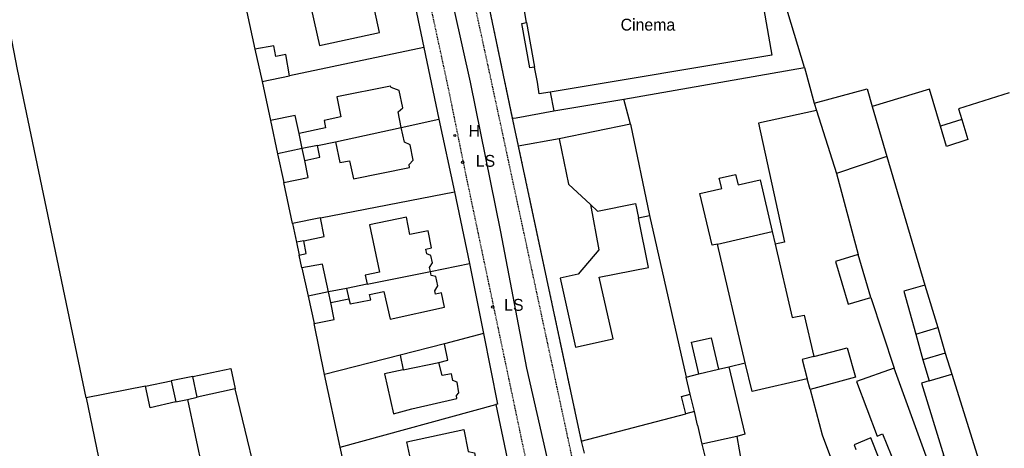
# Model space of a CAD drawing. Header units: metres. Extents: x 611948 to 1225781, y 656699 to 1316021.
# Tile 45 of 169: x 612104 to 612270, y 658576 to 658648. Entities that reach past the tile are written whole.
import ezdxf

# ---------------------------------------------------------------- set-up
doc = ezdxf.new("R2010")
doc.units = ezdxf.units.M
doc.linetypes.add('4696-11$0$PECK', pattern=[0.2, 0.1, -0.1])
for name, color, linetype in [('4696-11$0$BLD_INN_W', 253, 'Continuous'), ('4696-11$0$BLD_OTL_P', 253, 'Continuous'), ('4696-11$0$BLD_OTL_S', 253, 'Continuous'), ('4696-11$0$GEN_LIN_D', 253, 'Continuous'), ('4696-11$0$GEN_PCK_D', 253, '4696-11$0$PECK'), ('4696-11$0$OTHER_SYM', 253, 'Continuous'), ('4696-11$0$POLE_SYMB', 253, 'Continuous'), ('4696-11$0$ROADS', 253, 'Continuous'), ('4696-11$0$ROADS_CTR', 253, 'Continuous'), ('4696-11$0$ROADS_PCK', 253, '4696-11$0$PECK')]:
    doc.layers.add(name, color=color, linetype=linetype)
doc.styles.add('4696-11$0$STANDARD', font='txt')

# ---------------------------------------------------------------- blocks, each defined once
blk = doc.blocks.new('4696-11$0$13', base_point=(160450.170478, 242323.105036))
blk.add_circle((160450.170478, 242323.105036), 0.187958)
blk = doc.blocks.new('4696-11')
at = {"layer": '4696-11$0$BLD_INN_W', "flags": 128}
for points in [[(612189.569, 658647.547), (612190.886, 658639.993)], [(612247.951, 658633.35), (612250.391, 658624.902)], [(612157.29, 658627.414), (612168.398, 658629.807)], [(612263.097, 658631.166), (612264.111, 658627.775), (612260.495, 658626.624), (612259.487, 658630.03)], [(612151.657, 658626.266), (612151.145, 658628.804)], [(612151.657, 658626.266), (612147.524, 658625.364)], [(612154.234, 658626.779), (612151.657, 658626.266)], [(612152.126, 658624.229), (612151.657, 658626.266)], [(612200.349, 658616.806), (612201.551, 658615.68), (612207.939, 658617.008), (612208.451, 658614.547)], [(612221.786, 658610.107), (612231.054, 658612.27)], [(612151.931, 658610.69), (612150.693, 658610.464)], [(612162.646, 658603.382), (612173.314, 658605.514)], [(612256.855, 658603.216), (612259.009, 658596.027)], [(612156.093, 658602.052), (612152.678, 658601.331)], [(612156.481, 658600.273), (612156.093, 658602.052)], [(612159.17, 658602.646), (612159.538, 658600.908)], [(612255.295, 658594.929), (612259.009, 658596.027)], [(612259.009, 658596.027), (612260.27, 658591.694)], [(612260.27, 658591.694), (612256.516, 658590.596)], [(612260.27, 658591.694), (612261.367, 658588.159)], [(612168.735, 658588.914), (612174.747, 658590.162)], [(612238.095, 658591.167), (612236.102, 658590.634), (612236.943, 658587.374)], [(612218.672, 658588.214), (612221.987, 658589.01)], [(612257.572, 658587.062), (612261.367, 658588.159)], [(612261.367, 658588.159), (612267.661, 658568.193)], [(612217.902, 658581.851), (612217.208, 658584.787)], [(612225.061, 658577.646), (612219.192, 658576.345)]]:
    blk.add_lwpolyline(points, dxfattribs=at)
at = {"layer": '4696-11$0$BLD_OTL_P', "flags": 128}
for points in [[(612190.126, 658639.89), (612188.75, 658647.363)], [(612238.163, 658633.936), (612247.068, 658636.357)], [(612263.097, 658631.166), (612259.487, 658630.03)], [(612200.349, 658616.806), (612201.79, 658609.178), (612198.291, 658605.042), (612195.237, 658604.361), (612197.83, 658592.725), (612204.167, 658594.136), (612201.854, 658604.52), (612210.148, 658606.208), (612208.451, 658614.547)], [(612255.295, 658594.929), (612256.516, 658590.596)]]:
    blk.add_lwpolyline(points, dxfattribs=at)
at = {"layer": '4696-11$0$BLD_OTL_S', "flags": 128}
for points in [[(612202.494, 658654.528), (612228.071, 658658.79), (612231.011, 658642.027), (612193.572, 658635.808)], [(612153.594, 658651.673), (612153.962, 658650.155), (612153.203, 658649.911), (612154.573, 658643.639), (612164.701, 658645.847), (612163.862, 658649.762), (612163.522, 658649.761), (612162.624, 658653.616)], [(612189.569, 658647.547), (612188.767, 658652.202)], [(612188.75, 658647.363), (612189.569, 658647.547)], [(612149.518, 658638.515), (612148.901, 658642.132), (612147.223, 658641.803), (612146.895, 658643.622), (612143.697, 658643.067)], [(612143.697, 658643.067), (612144.883, 658637.593)], [(612190.886, 658639.993), (612190.126, 658639.89)], [(612193.572, 658635.808), (612191.708, 658635.498), (612191.398, 658637.497), (612190.886, 658639.993)], [(612144.883, 658637.593), (612149.518, 658638.515)], [(612168.398, 658629.807), (612167.885, 658632.444), (612168.662, 658633.148), (612168.048, 658636.044), (612166.705, 658636.558), (612166.604, 658636.797), (612157.534, 658634.994), (612158.21, 658631.617), (612155.374, 658630.984), (612155.6, 658629.786), (612151.145, 658628.804)], [(612247.068, 658636.357), (612247.951, 658633.35)], [(612259.487, 658630.03), (612257.635, 658636.315), (612247.951, 658633.35)], [(612271.052, 658635.675), (612262.522, 658632.991), (612263.097, 658631.166)], [(612238.163, 658633.936), (612238.515, 658632.684)], [(612247.951, 658633.35), (612250.391, 658624.902)], [(612151.145, 658628.804), (612150.49, 658631.86), (612146.315, 658631)], [(612238.515, 658632.684), (612241.886, 658622.061)], [(612146.315, 658631), (612147.524, 658625.364)], [(612157.29, 658627.414), (612168.398, 658629.807)], [(612157.29, 658627.414), (612158.007, 658623.898), (612159.686, 658624.206), (612160.361, 658621.17), (612169.79, 658623.074), (612169.748, 658623.554), (612170.424, 658624.298), (612169.892, 658626.914), (612168.93, 658627.33), (612168.398, 658629.807)], [(612207.11, 658630.384), (612195.068, 658627.881)], [(612207.11, 658630.384), (612210.323, 658614.936)], [(612151.657, 658626.266), (612147.524, 658625.364)], [(612154.234, 658626.779), (612151.657, 658626.266)], [(612152.126, 658624.229), (612154.664, 658624.782), (612154.234, 658626.779)], [(612154.234, 658626.779), (612157.29, 658627.414)], [(612195.068, 658627.881), (612196.65, 658620.275), (612200.349, 658616.806)], [(612147.524, 658625.364), (612148.565, 658620.513)], [(612250.391, 658624.902), (612241.886, 658622.061)], [(612250.391, 658624.902), (612256.855, 658603.216)], [(612148.565, 658620.513), (612152.68, 658621.393), (612152.126, 658624.229)], [(612221.786, 658610.107), (612220.906, 658609.962), (612218.805, 658618.651), (612222.52, 658619.509), (612222.112, 658621.246), (612224.829, 658621.899), (612225.276, 658620.162), (612229.013, 658620.979), (612231.054, 658612.27)], [(612173.314, 658605.514), (612173.191, 658606.173), (612173.687, 658606.956), (612173.401, 658608.233), (612172.7, 658608.51), (612172.536, 658609.249), (612173.515, 658609.514), (612172.921, 658612.351), (612169.865, 658611.757), (612169.271, 658614.653), (612163.038, 658613.383), (612164.716, 658605.392), (612162.318, 658604.881), (612162.646, 658603.382)], [(612208.451, 658614.547), (612210.323, 658614.936)], [(612154.753, 658614.563), (612150.018, 658613.62)], [(612150.018, 658613.62), (612150.693, 658610.464)], [(612151.931, 658610.69), (612155.388, 658611.407), (612154.753, 658614.563)], [(612231.054, 658612.27), (612231.564, 658610.134)], [(612150.693, 658610.464), (612151.164, 658608.266)], [(612151.164, 658608.266), (612152.322, 658608.532), (612151.931, 658610.69)], [(612226.498, 658590.091), (612221.786, 658610.107)], [(612231.564, 658610.134), (612234.443, 658597.748), (612236.441, 658598.158), (612238.095, 658591.167)], [(612245.549, 658608.367), (612241.721, 658607.218), (612243.895, 658599.971), (612247.724, 658601.12)], [(612247.724, 658601.12), (612245.549, 658608.367)], [(612156.093, 658602.052), (612155.111, 658606.766), (612151.633, 658606.129)], [(612151.633, 658606.129), (612152.678, 658601.331)], [(612159.538, 658600.908), (612159.762, 658600.029), (612163.238, 658600.746), (612163.054, 658601.625), (612165.471, 658602.117), (612166.513, 658597.482), (612175.703, 658599.466), (612175.171, 658601.883), (612174.173, 658601.699), (612174.05, 658602.238), (612174.565, 658603.1), (612174.219, 658604.638), (612173.458, 658604.854), (612173.314, 658605.514)], [(612162.646, 658603.382), (612173.314, 658605.514)], [(612162.646, 658603.382), (612159.17, 658602.646)], [(612256.855, 658603.216), (612253.28, 658602.178), (612255.295, 658594.929)], [(612256.855, 658603.216), (612259.009, 658596.027)], [(612156.093, 658602.052), (612152.678, 658601.331)], [(612152.678, 658601.331), (612153.679, 658596.74)], [(612159.17, 658602.646), (612156.093, 658602.052)], [(612153.679, 658596.74), (612157.075, 658597.397), (612156.481, 658600.273)], [(612156.481, 658600.273), (612159.538, 658600.908)], [(612259.009, 658596.027), (612260.27, 658591.694)], [(612175.732, 658593.307), (612168.223, 658591.371)], [(612174.747, 658590.162), (612176.286, 658590.55), (612175.732, 658593.307)], [(612218.672, 658588.214), (612217.406, 658593.547), (612220.762, 658594.283), (612221.987, 658589.01)], [(612168.223, 658591.371), (612168.735, 658588.914)], [(612238.095, 658591.167), (612243.707, 658592.613), (612245.111, 658587.662), (612237.462, 658585.585)], [(612260.27, 658591.694), (612261.367, 658588.159)], [(612168.735, 658588.914), (612165.598, 658588.199), (612167.07, 658581.487), (612170.186, 658582.342), (612177.797, 658584.038), (612177.714, 658584.577), (612178.152, 658585.039), (612177.844, 658586.798), (612177.102, 658587.114), (612176.877, 658588.233), (612175.298, 658587.946), (612174.747, 658590.162)], [(612236.943, 658587.374), (612227.645, 658585.217), (612226.498, 658590.091)], [(612238.095, 658591.167), (612236.102, 658590.634), (612236.943, 658587.374)], [(612256.516, 658590.596), (612257.572, 658587.062)], [(612133.177, 658587.797), (612139.617, 658589.134), (612140.334, 658585.697)], [(612216.534, 658587.664), (612218.672, 658588.214)], [(612218.672, 658588.214), (612221.987, 658589.01)], [(612221.987, 658589.01), (612223.705, 658589.398)], [(612223.705, 658589.398), (612226.419, 658578.033), (612225.061, 658577.646)], [(612251.623, 658589.192), (612245.274, 658586.942), (612248.778, 658577.721), (612249.696, 658578.085), (612252.61, 658570.879), (612250.615, 658570.07), (612247.7, 658577.415), (612244.886, 658576.262), (612245.19, 658575.443)], [(612258.168, 658571.206), (612251.623, 658589.192)], [(612261.367, 658588.159), (612267.661, 658568.193)], [(612125.193, 658586.144), (612129.548, 658587.045)], [(612129.548, 658587.045), (612130.318, 658583.472)], [(612133.916, 658584.277), (612133.177, 658587.797)], [(612217.208, 658584.787), (612216.534, 658587.664)], [(612237.462, 658585.585), (612236.943, 658587.374)], [(612257.572, 658587.062), (612256.255, 658586.635), (612260.013, 658574.354), (612259.394, 658574.111), (612260.104, 658572.016)], [(612130.318, 658583.472), (612126.011, 658582.509), (612125.193, 658586.144)], [(612140.334, 658585.697), (612133.916, 658584.277)], [(612216.444, 658581.464), (612215.731, 658584.42), (612217.208, 658584.787)], [(612217.902, 658581.851), (612217.208, 658584.787)], [(612217.902, 658581.851), (612216.444, 658581.464)], [(612218.433, 658579.534), (612217.902, 658581.851)], [(612169.333, 658576.738), (612178.942, 658578.804), (612179.719, 658575.088), (612180.76, 658574.874), (612181.048, 658573.375), (612180.251, 658572.631), (612180.415, 658571.812), (612172.805, 658570.116), (612172.19, 658573.112), (612170.172, 658572.783), (612169.333, 658576.738)], [(612218.433, 658579.534), (612219.192, 658576.345)], [(612225.061, 658577.646), (612225.863, 658573.171)], [(612219.192, 658576.345), (612219.881, 658573.446)]]:
    blk.add_lwpolyline(points, dxfattribs=at)
at = {"layer": '4696-11$0$GEN_LIN_D', "flags": 128}
for points in [[(612115.184, 658584.157), (612103.579, 658639.594), (612099.089, 658662.67), (612097.527, 658671.241)], [(612236.48, 658639.933), (612230.159, 658661), (612202.086, 658656.486)], [(612169.716, 658655.21), (612172.192, 658643.344)], [(612142.328, 658649.319), (612143.697, 658643.067)], [(612172.192, 658643.344), (612149.518, 658638.515)], [(612172.192, 658643.344), (612174.75, 658631.197)], [(612205.981, 658634.611), (612236.48, 658639.933)], [(612236.48, 658639.933), (612238.163, 658633.936)], [(612144.883, 658637.593), (612146.315, 658631)], [(612193.572, 658635.808), (612194.181, 658632.611)], [(612194.181, 658632.611), (612205.981, 658634.611)], [(612207.11, 658630.384), (612205.981, 658634.611)], [(612187.148, 658631.397), (612187.828, 658631.46), (612194.181, 658632.611)], [(612238.515, 658632.684), (612228.747, 658630.577), (612233.143, 658610.461), (612231.564, 658610.134)], [(612168.398, 658629.807), (612174.75, 658631.197)], [(612174.75, 658631.197), (612177.389, 658618.972)], [(612195.068, 658627.881), (612188.153, 658626.689)], [(612241.886, 658622.061), (612245.549, 658608.367)], [(612150.018, 658613.62), (612148.565, 658620.513)], [(612154.753, 658614.563), (612177.389, 658618.972)], [(612177.389, 658618.972), (612179.947, 658606.846)], [(612210.323, 658614.936), (612216.534, 658587.664)], [(612151.633, 658606.129), (612151.164, 658608.266)], [(612173.314, 658605.514), (612179.947, 658606.846)], [(612179.947, 658606.846), (612182.284, 658595.018)], [(612247.724, 658601.12), (612251.623, 658589.192)], [(612155.44, 658588.13), (612153.679, 658596.74)], [(612182.284, 658595.018), (612175.732, 658593.307)], [(612182.284, 658595.018), (612184.68, 658583.131), (612184.36, 658583.05)], [(612168.223, 658591.371), (612155.44, 658588.13)], [(612223.705, 658589.398), (612226.498, 658590.091)], [(612158.079, 658575.864), (612155.44, 658588.13)], [(612133.177, 658587.797), (612129.548, 658587.045)], [(612125.193, 658586.144), (612115.184, 658584.157)], [(612145.353, 658565.005), (612140.334, 658585.697)], [(612237.462, 658585.585), (612239.498, 658577.916), (612241.078, 658573.724)], [(612115.184, 658584.157), (612125.196, 658535.731), (612126.422, 658530.277)], [(612130.318, 658583.472), (612132.289, 658583.908)], [(612132.289, 658583.908), (612133.916, 658584.277)], [(612132.289, 658583.908), (612137.5, 658559.607), (612141.077, 658560.085), (612143.693, 658560.737)], [(612158.079, 658575.864), (612184.36, 658583.05)], [(612184.36, 658583.05), (612186.305, 658573.92), (612186.46, 658570.781)], [(612198.788, 658576.88), (612216.444, 658581.464)], [(612198.788, 658576.88), (612199.298, 658574.842)], [(612159.837, 658567.934), (612158.079, 658575.864)]]:
    blk.add_lwpolyline(points, dxfattribs=at)
at = {"layer": '4696-11$0$GEN_PCK_D', "flags": 128}
for points in [[(612182.973, 658651.314), (612187.148, 658631.397)], [(612187.148, 658631.397), (612188.153, 658626.689)], [(612188.153, 658626.689), (612198.788, 658576.88)]]:
    blk.add_lwpolyline(points, dxfattribs=at)
at = {"layer": '4696-11$0$ROADS', "flags": 128}
for points in [[(612169.716, 658655.21), (612172.192, 658643.344)], [(612182.973, 658651.314), (612187.148, 658631.397)], [(612172.192, 658643.344), (612174.75, 658631.197)], [(612187.148, 658631.397), (612188.153, 658626.689)], [(612174.75, 658631.197), (612177.389, 658618.972)], [(612188.153, 658626.689), (612198.788, 658576.88)], [(612177.389, 658618.972), (612179.947, 658606.846)], [(612179.947, 658606.846), (612182.284, 658595.018)], [(612182.284, 658595.018), (612184.68, 658583.131), (612184.36, 658583.05)], [(612184.36, 658583.05), (612186.305, 658573.92), (612186.46, 658570.781)], [(612198.788, 658576.88), (612199.298, 658574.842)]]:
    blk.add_lwpolyline(points, dxfattribs=at)
at = {"layer": '4696-11$0$ROADS_CTR', "flags": 128}
blk.add_lwpolyline([(612201.255, 658534.388), (612201.322, 658536.108), (612198.394, 658548.913), (612195.102, 658565.011), (612189.614, 658589.157), (612185.224, 658612.206), (612180.102, 658637.45), (612173.151, 658668.547), (612165.91, 658707.979), (612165.344, 658718.321), (612165.178, 658726.638), (612169.203, 658741.637), (612178.715, 658758.833), (612190.788, 658769.442), (612219.325, 658783.711), (612244.203, 658794.687)], dxfattribs=at)
at = {"layer": '4696-11$0$ROADS_PCK', "flags": 128}
for points in [[(612193.002, 658536.737), (612195.307, 658535.668), (612196.142, 658536.872), (612196.494, 658538.453), (612196.485, 658540.413), (612179.293, 658622.06), (612176.426, 658636.225), (612167.611, 658677.037), (612164.03, 658694.018), (612162.88, 658700.111), (612161.994, 658705.566), (612161.312, 658712.682), (612161.144, 658716.293), (612161.276, 658721.167), (612161.743, 658726.604), (612162.472, 658731.882), (612163.246, 658735.31), (612163.813, 658737.141), (612164.48, 658738.939), (612166.324, 658742.999), (612168.581, 658747.555), (612172.859, 658755.731), (612174.704, 658758.712), (612176.763, 658761.55), (612181.046, 658765.889), (612185.82, 658770.233), (612190.744, 658773.376), (612201.058, 658778.585), (612218.794, 658787.229), (612230.067, 658792.523), (612269.016, 658810.428), (612295.792, 658822.975), (612319.434, 658834.328), (612325.201, 658836.975), (612339.308, 658843.121)], [(612289.354, 658577.456), (612290.893, 658577.643), (612289.13, 658574.394), (612274.404, 658567.505), (612263.669, 658562.694), (612231.639, 658549.001), (612209.509, 658539.216), (612207.95, 658538.808), (612206.389, 658539.181), (612205.326, 658539.896), (612204.821, 658540.894), (612203.823, 658544.648), (612201.926, 658552.378), (612183.598, 658637.819), (612178.281, 658662.251), (612173.959, 658683.567), (612171.101, 658699.571), (612169.841, 658712.404), (612169.497, 658717.381), (612169.82, 658721.865), (612169.992, 658726.623), (612170.358, 658729.84), (612171.107, 658733.725), (612172.071, 658737.191), (612172.652, 658738.894), (612174.257, 658742.205), (612176.903, 658747.048), (612178.577, 658749.799), (612180.604, 658752.87), (612181.248, 658754.128), (612182.157, 658755.642), (612183.841, 658757.91), (612185.529, 658759.716), (612187.12, 658761.115), (612193.32, 658765.87), (612194.457, 658766.475), (612204.831, 658771.524), (612243.617, 658790.049), (612244.498, 658789.953), (612256.206, 658762.545), (612254.891, 658761.987)]]:
    blk.add_lwpolyline(points, dxfattribs=at)
at = {"layer": '4696-11$0$OTHER_SYM'}
blk.add_blockref('4696-11$0$13', (612177.443, 658628.471), dxfattribs=at)
at = {"layer": '4696-11$0$POLE_SYMB'}
for p in [(612178.765, 658623.938), (612183.841, 658599.505)]:
    blk.add_blockref('4696-11$0$13', p, dxfattribs=at)
at = {"layer": '4696-11$0$BLD_OTL_S', "style": '4696-11$0$STANDARD'}
blk.add_text('Cinema', height=2, rotation=-0.1, dxfattribs=at).set_placement((612205.45, 658646.189))
at = {"layer": '4696-11$0$OTHER_SYM', "style": '4696-11$0$STANDARD'}
blk.add_text('H', height=2, rotation=-0.1, dxfattribs=at).set_placement((612179.763, 658628.262))
at = {"layer": '4696-11$0$POLE_SYMB', "style": '4696-11$0$STANDARD'}
for p in [(612180.988, 658623.188), (612185.784, 658598.874)]:
    blk.add_text('LS', height=2, rotation=-0.1, dxfattribs=at).set_placement(p)
blk = doc.blocks.new('OS Mapping')
blk.add_blockref('4696-11', (0, 0))

msp = doc.modelspace()

# ---------------------------------------------------------------- block references
msp.add_blockref('OS Mapping', (0, 0))

doc.saveas('drawing.dxf')
